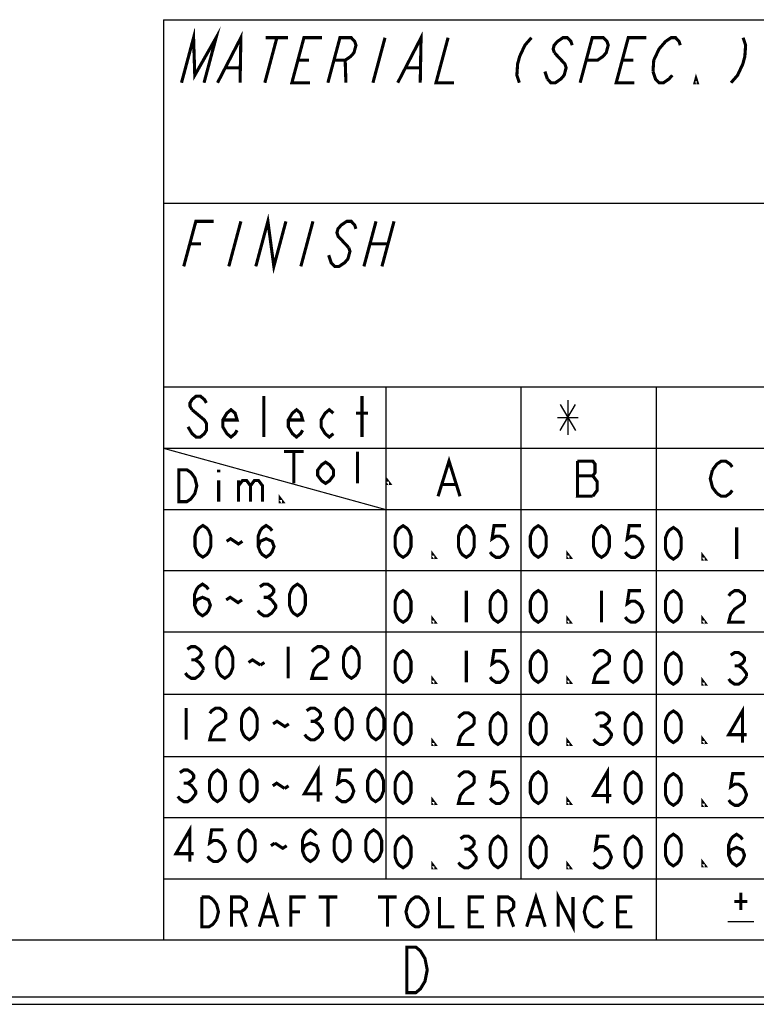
# Model space of a CAD drawing. Header units: millimetres. Extents: x 0 to 420, y 0 to 297.
# Tile 3 of 11: x 228 to 263, y 0 to 47. Entities that reach past the tile are written whole.
import ezdxf

# ---------------------------------------------------------------- set-up
doc = ezdxf.new("R2010")
doc.units = ezdxf.units.MM
doc.header["$LTSCALE"] = 23.1
doc.layers.get('0').update_dxf_attribs({"linetype": 'CONTINUOUS'})

msp = doc.modelspace()

# ---------------------------------------------------------------- linework, layer by layer
at = {"color": 7, "linetype": 'CONTINUOUS', "true_color": 0xf5f5f5}
for p, q in [((234.756, 47.473), (417.234, 47.473)), ((234.756, 47.473), (234.756, 3.102)), ((234.756, 38.619), (315.07, 38.619)), ((234.756, 29.765), (417.234, 29.765)), ((245.479, 29.765), (245.479, 6.053)), ((251.995, 29.765), (251.995, 6.053)), ((258.512, 29.765), (258.512, 3.102)), ((254.254, 29.123), (254.254, 27.456)), ((253.879, 28.914), (254.629, 27.664)), ((253.879, 27.664), (254.629, 28.914)), ((253.754, 28.289), (254.754, 28.289)), ((234.756, 26.814), (304.127, 26.814)), ((234.756, 26.814), (245.479, 23.863)), ((234.756, 23.863), (304.127, 23.863)), ((234.756, 20.911), (417.234, 20.911)), ((234.756, 17.96), (304.127, 17.96)), ((234.756, 14.958), (304.127, 14.958)), ((234.756, 11.955), (417.234, 11.955)), ((234.756, 9.004), (304.127, 9.004)), ((234.756, 6.053), (304.127, 6.053)), ((261.962, 3.985), (263.223, 3.985)), ((2.782, 3.102), (417.234, 3.102)), ((0, 0), (420, 0)), ((0.038, 0.358), (419.978, 0.358))]:
    msp.add_line(p, q, dxfattribs=at)
at = {"color": 7, "linetype": 'CONTINUOUS', "true_color": 0xf5f5f5, "const_width": 0.15}
for points in [[(235.625, 44.432), (236.207, 46.604), (236.265, 44.794), (237.293, 46.604), (236.711, 44.432)], [(237.363, 44.432), (238.488, 46.604), (238.449, 44.432)], [(240.225, 46.604), (239.643, 44.432)], [(239.682, 46.604), (240.768, 46.604)], [(241.815, 44.432), (240.947, 44.432), (241.529, 46.604), (242.397, 46.604)], [(242.684, 44.432), (243.266, 46.604), (243.809, 46.604), (243.978, 46.423), (244.038, 46.242), (243.941, 45.88), (243.784, 45.699), (243.518, 45.518), (242.975, 45.518)], [(245.438, 46.604), (244.856, 44.432)], [(246.051, 44.432), (247.176, 46.604), (247.137, 44.432)], [(248.479, 46.604), (247.897, 44.432), (248.766, 44.432)], [(252.498, 46.604), (252.184, 46.242), (251.93, 45.699), (251.833, 45.337), (251.796, 44.794), (251.916, 44.432)], [(254.464, 46.242), (254.404, 46.423), (254.236, 46.604), (254.018, 46.604), (253.753, 46.423), (253.596, 46.242), (253.547, 46.061), (253.607, 45.88)], [(254.848, 44.432), (255.43, 46.604), (255.973, 46.604), (256.142, 46.423), (256.202, 46.242), (256.105, 45.88), (255.948, 45.699), (255.682, 45.518), (255.139, 45.518)], [(257.455, 44.432), (256.586, 44.432), (257.168, 46.604), (258.037, 46.604)], [(258.361, 44.975), (258.397, 45.518), (258.652, 46.061), (258.809, 46.242), (258.966, 46.423), (259.232, 46.604), (259.449, 46.604), (259.617, 46.423), (259.678, 46.242)], [(262.707, 46.604), (262.827, 46.242), (262.79, 45.699), (262.693, 45.337), (262.439, 44.794), (262.125, 44.432)], [(241.238, 45.518), (241.781, 45.518)], [(243.518, 45.518), (243.553, 44.432)], [(253.607, 45.88), (253.945, 45.518), (254.113, 45.337), (254.173, 45.156), (254.076, 44.794), (253.919, 44.613), (253.654, 44.432), (253.436, 44.432), (253.268, 44.613)], [(256.877, 45.518), (257.42, 45.518)], [(237.774, 45.156), (238.425, 45.156)], [(246.462, 45.156), (247.114, 45.156)], [(253.268, 44.613), (253.147, 44.975)], [(259.29, 44.794), (259.132, 44.613), (258.867, 44.432), (258.65, 44.432), (258.481, 44.613), (258.361, 44.975)], [(260.496, 44.432), (260.387, 44.432), (260.436, 44.613), (260.496, 44.432)], [(239.209, 35.578), (239.791, 37.75), (240.078, 35.578), (240.66, 37.75)], [(235.733, 35.578), (236.316, 37.75), (237.184, 37.75)], [(238.488, 37.75), (237.906, 35.578)], [(241.963, 37.75), (241.381, 35.578)], [(244.038, 37.388), (243.978, 37.569), (243.809, 37.75), (243.592, 37.75), (243.326, 37.569), (243.169, 37.388), (243.121, 37.207), (243.181, 37.026), (243.35, 36.845), (243.687, 36.483)], [(245.004, 37.75), (244.422, 35.578)], [(245.873, 37.75), (245.291, 35.578)], [(236.025, 36.664), (236.568, 36.664)], [(243.687, 36.483), (243.747, 36.302), (243.65, 35.94), (243.493, 35.759), (243.227, 35.578), (243.01, 35.578), (242.841, 35.759), (242.721, 36.121)], [(244.713, 36.664), (245.582, 36.664)], [(236.826, 28.995), (236.728, 29.159), (236.53, 29.324), (236.333, 29.324), (236.135, 29.159), (236.037, 28.995), (236.037, 28.83), (236.135, 28.666)], [(239.591, 27.349), (239.591, 29.324)], [(244.33, 27.349), (244.33, 29.324)], [(236.135, 28.666), (236.728, 28.172), (236.826, 28.007), (236.826, 27.678), (236.728, 27.514), (236.53, 27.349), (236.333, 27.349), (236.135, 27.514), (236.037, 27.678), (235.938, 27.843)], [(238.307, 27.678), (238.209, 27.514), (238.011, 27.349), (237.814, 27.514), (237.616, 27.843), (237.616, 28.172), (237.814, 28.501), (238.011, 28.666), (238.209, 28.501), (238.307, 28.172), (237.616, 28.172)], [(241.467, 27.678), (241.368, 27.514), (241.171, 27.349), (240.973, 27.514), (240.776, 27.843), (240.776, 28.172), (240.973, 28.501), (241.171, 28.666), (241.368, 28.501), (241.467, 28.172), (240.776, 28.172)], [(242.948, 27.514), (242.75, 27.349), (242.553, 27.514), (242.355, 27.843), (242.355, 28.172), (242.553, 28.501), (242.75, 28.666), (242.948, 28.501)], [(244.034, 28.501), (244.626, 28.501)], [(240.56, 26.651), (241.519, 26.651)], [(241.039, 26.651), (241.039, 25.116)], [(244.109, 25.116), (244.109, 26.651)], [(242.958, 25.5), (242.766, 25.244), (242.574, 25.116), (242.382, 25.244), (242.191, 25.5), (242.191, 25.756), (242.382, 26.011), (242.574, 26.139), (242.766, 26.011), (242.958, 25.756), (242.958, 25.5)], [(247.996, 24.495), (248.525, 26.19), (249.055, 24.495)], [(254.716, 26.19), (254.715, 24.495), (255.457, 24.495)], [(255.457, 24.495), (255.669, 24.778), (255.669, 25.201), (255.563, 25.342), (255.457, 25.484), (255.563, 25.625), (255.563, 26.049), (255.457, 26.19), (254.716, 26.19)], [(261.23, 25.766), (261.442, 26.049), (261.654, 26.19), (261.865, 26.19), (262.077, 26.049), (262.183, 25.907)], [(235.5, 25.771), (235.884, 25.771), (236.076, 25.643), (236.172, 25.515), (236.267, 25.387), (236.363, 25.004), (236.267, 24.62), (236.172, 24.492), (236.076, 24.364), (235.884, 24.236), (235.5, 24.236), (235.5, 25.771)], [(237.418, 25.771), (237.418, 25.643)], [(261.442, 24.636), (261.23, 24.919), (261.124, 25.342), (261.23, 25.766)], [(237.418, 25.259), (237.418, 24.236)], [(238.378, 25.259), (238.378, 24.236)], [(238.378, 25.004), (238.57, 25.259), (238.761, 25.259), (238.953, 25.004), (238.953, 24.236)], [(238.953, 25.004), (239.145, 25.259), (239.337, 25.259), (239.529, 25.004), (239.529, 24.236)], [(245.644, 25.116), (245.548, 25.116), (245.548, 25.244), (245.644, 25.116)], [(254.716, 25.484), (255.457, 25.484)], [(248.208, 25.06), (248.843, 25.06)], [(262.183, 24.778), (262.077, 24.636), (261.865, 24.495), (261.654, 24.495), (261.442, 24.636)], [(240.488, 24.236), (240.392, 24.236), (240.392, 24.364), (240.488, 24.236)], [(236.656, 21.561), (236.465, 21.688), (236.37, 21.815), (236.275, 22.069), (236.275, 22.577), (236.37, 22.832), (236.465, 22.959), (236.656, 23.086), (236.847, 22.959), (236.942, 22.832), (237.037, 22.577), (237.037, 22.069), (236.942, 21.815), (236.847, 21.688), (236.656, 21.561)], [(239.325, 22.069), (239.421, 22.323), (239.707, 22.45), (239.993, 22.323), (240.088, 22.069), (239.993, 21.815), (239.897, 21.688), (239.707, 21.561), (239.516, 21.688), (239.421, 21.815), (239.325, 22.069), (239.325, 22.577), (239.421, 22.832), (239.516, 22.959), (239.707, 23.086), (239.897, 22.959), (239.993, 22.832)], [(246.31, 21.551), (246.119, 21.678), (246.024, 21.805), (245.929, 22.059), (245.929, 22.568), (246.024, 22.822), (246.119, 22.949), (246.31, 23.076), (246.501, 22.949), (246.596, 22.822), (246.691, 22.568), (246.691, 22.059), (246.596, 21.805), (246.501, 21.678), (246.31, 21.551)], [(249.361, 21.551), (249.17, 21.678), (249.075, 21.805), (248.979, 22.059), (248.979, 22.568), (249.075, 22.822), (249.17, 22.949), (249.361, 23.076), (249.551, 22.949), (249.647, 22.822), (249.742, 22.568), (249.742, 22.059), (249.647, 21.805), (249.551, 21.678), (249.361, 21.551)], [(251.267, 23.076), (250.695, 23.076), (250.6, 22.44), (250.791, 22.568), (250.981, 22.568), (251.172, 22.44), (251.267, 22.313), (251.363, 22.059), (251.267, 21.805), (251.172, 21.678), (250.981, 21.551), (250.791, 21.551), (250.6, 21.678), (250.505, 21.805)], [(252.826, 21.551), (252.636, 21.678), (252.54, 21.805), (252.445, 22.059), (252.445, 22.568), (252.54, 22.822), (252.636, 22.949), (252.826, 23.076), (253.017, 22.949), (253.112, 22.822), (253.208, 22.568), (253.208, 22.059), (253.112, 21.805), (253.017, 21.678), (252.826, 21.551)], [(255.877, 21.551), (255.686, 21.678), (255.591, 21.805), (255.496, 22.059), (255.496, 22.568), (255.591, 22.822), (255.686, 22.949), (255.877, 23.076), (256.068, 22.949), (256.163, 22.822), (256.258, 22.568), (256.258, 22.059), (256.163, 21.805), (256.068, 21.678), (255.877, 21.551)], [(257.784, 23.076), (257.212, 23.076), (257.116, 22.44), (257.307, 22.568), (257.498, 22.568), (257.688, 22.44), (257.784, 22.313), (257.879, 22.059), (257.784, 21.805), (257.688, 21.678), (257.498, 21.551), (257.307, 21.551), (257.116, 21.678), (257.021, 21.805)], [(259.343, 21.463), (259.152, 21.59), (259.057, 21.717), (258.961, 21.972), (258.961, 22.48), (259.057, 22.734), (259.152, 22.861), (259.343, 22.989), (259.533, 22.861), (259.629, 22.734), (259.724, 22.48), (259.724, 21.972), (259.629, 21.717), (259.533, 21.59), (259.343, 21.463)], [(262.393, 22.989), (262.393, 21.463)], [(237.8, 22.323), (237.991, 22.45), (238.181, 22.323), (238.372, 22.196), (238.563, 22.323)], [(247.835, 21.551), (247.74, 21.551), (247.74, 21.678), (247.835, 21.551)], [(254.352, 21.551), (254.256, 21.551), (254.256, 21.678), (254.352, 21.551)], [(260.868, 21.463), (260.773, 21.463), (260.773, 21.59), (260.868, 21.463)], [(236.256, 19.242), (236.351, 19.497), (236.637, 19.624), (236.923, 19.497), (237.018, 19.242), (236.923, 18.988), (236.828, 18.861), (236.637, 18.734), (236.446, 18.861), (236.351, 18.988), (236.256, 19.242), (236.256, 19.751), (236.351, 20.005), (236.446, 20.132), (236.637, 20.259), (236.828, 20.132), (236.923, 20.005)], [(239.402, 20.132), (239.592, 20.259), (239.783, 20.259), (239.974, 20.132), (240.069, 20.005), (240.069, 19.878), (239.974, 19.751), (239.783, 19.624), (239.974, 19.497)], [(241.213, 18.734), (241.022, 18.861), (240.927, 18.988), (240.832, 19.242), (240.832, 19.751), (240.927, 20.005), (241.022, 20.132), (241.213, 20.259), (241.404, 20.132), (241.499, 20.005), (241.594, 19.751), (241.594, 19.242), (241.499, 18.988), (241.404, 18.861), (241.213, 18.734)], [(246.31, 18.421), (246.119, 18.548), (246.024, 18.675), (245.929, 18.929), (245.929, 19.438), (246.024, 19.692), (246.119, 19.819), (246.31, 19.946), (246.501, 19.819), (246.596, 19.692), (246.691, 19.438), (246.691, 18.929), (246.596, 18.675), (246.501, 18.548), (246.31, 18.421)], [(249.361, 19.946), (249.361, 18.421)], [(250.886, 18.421), (250.695, 18.548), (250.6, 18.675), (250.505, 18.929), (250.505, 19.438), (250.6, 19.692), (250.695, 19.819), (250.886, 19.946), (251.077, 19.819), (251.172, 19.692), (251.267, 19.438), (251.267, 18.929), (251.172, 18.675), (251.077, 18.548), (250.886, 18.421)], [(252.826, 18.421), (252.636, 18.548), (252.54, 18.675), (252.445, 18.929), (252.445, 19.438), (252.54, 19.692), (252.636, 19.819), (252.826, 19.946), (253.017, 19.819), (253.112, 19.692), (253.208, 19.438), (253.208, 18.929), (253.112, 18.675), (253.017, 18.548), (252.826, 18.421)], [(255.877, 19.946), (255.877, 18.421)], [(257.784, 19.946), (257.212, 19.946), (257.116, 19.311), (257.307, 19.438), (257.498, 19.438), (257.688, 19.311), (257.784, 19.184), (257.879, 18.929), (257.784, 18.675), (257.688, 18.548), (257.498, 18.421), (257.307, 18.421), (257.116, 18.548), (257.021, 18.675)], [(259.343, 18.421), (259.152, 18.548), (259.057, 18.675), (258.961, 18.929), (258.961, 19.438), (259.057, 19.692), (259.152, 19.819), (259.343, 19.946), (259.533, 19.819), (259.629, 19.692), (259.724, 19.438), (259.724, 18.929), (259.629, 18.675), (259.533, 18.548), (259.343, 18.421)], [(262.012, 19.692), (262.107, 19.819), (262.298, 19.946), (262.489, 19.946), (262.679, 19.819), (262.775, 19.692), (262.775, 19.438), (262.679, 19.311), (262.489, 19.184), (262.298, 19.057), (262.107, 18.802), (262.012, 18.421), (262.775, 18.421)], [(237.781, 19.497), (237.972, 19.624), (238.162, 19.497), (238.353, 19.369), (238.544, 19.497)], [(239.974, 19.497), (240.164, 19.242), (240.164, 19.115), (240.069, 18.988), (239.974, 18.861), (239.783, 18.734), (239.592, 18.734), (239.402, 18.861), (239.306, 18.988)], [(239.592, 19.624), (239.783, 19.624)], [(247.835, 18.421), (247.74, 18.421), (247.74, 18.548), (247.835, 18.421)], [(254.352, 18.421), (254.256, 18.421), (254.256, 18.548), (254.352, 18.421)], [(260.868, 18.421), (260.773, 18.421), (260.773, 18.548), (260.868, 18.421)], [(235.903, 17.118), (236.094, 17.245), (236.285, 17.245), (236.475, 17.118), (236.571, 16.991), (236.571, 16.864), (236.475, 16.736), (236.285, 16.609), (236.475, 16.482), (236.571, 16.355), (236.666, 16.228), (236.666, 16.101)], [(237.715, 15.719), (237.524, 15.847), (237.429, 15.974), (237.333, 16.228), (237.333, 16.736), (237.429, 16.991), (237.524, 17.118), (237.715, 17.245), (237.905, 17.118), (238.001, 16.991), (238.096, 16.736), (238.096, 16.228), (238.001, 15.974), (237.905, 15.847), (237.715, 15.719)], [(240.765, 17.245), (240.765, 15.719)], [(241.909, 16.991), (242.005, 17.118), (242.195, 17.245), (242.386, 17.245), (242.577, 17.118), (242.672, 16.991), (242.672, 16.736), (242.577, 16.609), (242.386, 16.482), (242.195, 16.355), (242.005, 16.101), (241.909, 15.719), (242.672, 15.719)], [(243.816, 15.719), (243.625, 15.847), (243.53, 15.974), (243.435, 16.228), (243.435, 16.736), (243.53, 16.991), (243.625, 17.118), (243.816, 17.245), (244.007, 17.118), (244.102, 16.991), (244.197, 16.736), (244.197, 16.228), (244.102, 15.974), (244.007, 15.847), (243.816, 15.719)], [(246.31, 15.523), (246.119, 15.65), (246.024, 15.777), (245.929, 16.031), (245.929, 16.54), (246.024, 16.794), (246.119, 16.921), (246.31, 17.048), (246.501, 16.921), (246.596, 16.794), (246.691, 16.54), (246.691, 16.031), (246.596, 15.777), (246.501, 15.65), (246.31, 15.523)], [(249.361, 17.048), (249.361, 15.523)], [(251.267, 17.048), (250.695, 17.048), (250.6, 16.413), (250.791, 16.54), (250.981, 16.54), (251.172, 16.413), (251.267, 16.286), (251.363, 16.031), (251.267, 15.777), (251.172, 15.65), (250.981, 15.523), (250.791, 15.523), (250.6, 15.65), (250.505, 15.777)], [(252.826, 15.523), (252.636, 15.65), (252.54, 15.777), (252.445, 16.031), (252.445, 16.54), (252.54, 16.794), (252.636, 16.921), (252.826, 17.048), (253.017, 16.921), (253.112, 16.794), (253.208, 16.54), (253.208, 16.031), (253.112, 15.777), (253.017, 15.65), (252.826, 15.523)], [(255.496, 16.794), (255.591, 16.921), (255.782, 17.048), (255.972, 17.048), (256.163, 16.921), (256.258, 16.794), (256.258, 16.54), (256.163, 16.413), (255.972, 16.286), (255.782, 16.158), (255.591, 15.904), (255.496, 15.523), (256.258, 15.523)], [(257.402, 15.523), (257.212, 15.65), (257.116, 15.777), (257.021, 16.031), (257.021, 16.54), (257.116, 16.794), (257.212, 16.921), (257.402, 17.048), (257.593, 16.921), (257.688, 16.794), (257.784, 16.54), (257.784, 16.031), (257.688, 15.777), (257.593, 15.65), (257.402, 15.523)], [(236.094, 16.609), (236.285, 16.609)], [(238.859, 16.482), (239.049, 16.609), (239.431, 16.355)], [(259.343, 15.433), (259.152, 15.56), (259.057, 15.688), (258.961, 15.942), (258.961, 16.45), (259.057, 16.704), (259.152, 16.832), (259.343, 16.959), (259.533, 16.832), (259.629, 16.704), (259.724, 16.45), (259.724, 15.942), (259.629, 15.688), (259.533, 15.56), (259.343, 15.433)], [(262.107, 16.832), (262.298, 16.959), (262.489, 16.959), (262.679, 16.832), (262.775, 16.704), (262.775, 16.577), (262.679, 16.45), (262.489, 16.323), (262.679, 16.196), (262.775, 16.069), (262.87, 15.942), (262.87, 15.815)], [(236.666, 16.101), (236.475, 15.847), (236.285, 15.719), (236.094, 15.719), (235.903, 15.847), (235.808, 15.974)], [(239.431, 16.355), (239.621, 16.482)], [(262.298, 16.323), (262.489, 16.323)], [(247.835, 15.523), (247.74, 15.523), (247.74, 15.65), (247.835, 15.523)], [(254.352, 15.523), (254.256, 15.523), (254.256, 15.65), (254.352, 15.523)], [(260.868, 15.433), (260.773, 15.433), (260.773, 15.56), (260.868, 15.433)], [(262.87, 15.815), (262.679, 15.56), (262.489, 15.433), (262.298, 15.433), (262.107, 15.56), (262.012, 15.688)], [(235.845, 14.281), (235.845, 12.756)], [(236.989, 14.027), (237.084, 14.154), (237.275, 14.281), (237.465, 14.281), (237.656, 14.154), (237.752, 14.027), (237.752, 13.773), (237.656, 13.646), (237.465, 13.519), (237.275, 13.392), (237.084, 13.137), (236.989, 12.756), (237.752, 12.756)], [(238.895, 12.756), (238.705, 12.883), (238.61, 13.01), (238.514, 13.265), (238.514, 13.773), (238.61, 14.027), (238.705, 14.154), (238.895, 14.281), (239.086, 14.154), (239.181, 14.027), (239.277, 13.773), (239.277, 13.265), (239.181, 13.01), (239.086, 12.883), (238.895, 12.756)], [(241.66, 14.154), (241.851, 14.281), (242.042, 14.281), (242.232, 14.154), (242.327, 14.027), (242.327, 13.9), (242.232, 13.773), (242.042, 13.646), (242.232, 13.519), (242.327, 13.392), (242.423, 13.265), (242.423, 13.137), (242.327, 13.01), (242.232, 12.883), (242.042, 12.756), (241.851, 12.756), (241.66, 12.883), (241.565, 13.01)], [(243.471, 12.756), (243.281, 12.883), (243.186, 13.01), (243.09, 13.265), (243.09, 13.773), (243.186, 14.027), (243.281, 14.154), (243.471, 14.281), (243.662, 14.154), (243.757, 14.027), (243.853, 13.773), (243.853, 13.265), (243.757, 13.01), (243.662, 12.883), (243.471, 12.756)], [(244.997, 12.756), (244.806, 12.883), (244.711, 13.01), (244.615, 13.265), (244.615, 13.773), (244.711, 14.027), (244.806, 14.154), (244.997, 14.281), (245.188, 14.154), (245.283, 14.027), (245.378, 13.773), (245.378, 13.265), (245.283, 13.01), (245.188, 12.883), (244.997, 12.756)], [(262.679, 12.62), (262.679, 14.145), (262.012, 13.001), (262.87, 13.001)], [(246.31, 12.531), (246.119, 12.658), (246.024, 12.785), (245.929, 13.039), (245.929, 13.547), (246.024, 13.802), (246.119, 13.929), (246.31, 14.056), (246.501, 13.929), (246.596, 13.802), (246.691, 13.547), (246.691, 13.039), (246.596, 12.785), (246.501, 12.658), (246.31, 12.531)], [(248.979, 13.802), (249.075, 13.929), (249.265, 14.056), (249.456, 14.056), (249.647, 13.929), (249.742, 13.802), (249.742, 13.547), (249.647, 13.42), (249.456, 13.293), (249.265, 13.166), (249.075, 12.912), (248.979, 12.531), (249.742, 12.531)], [(250.886, 12.531), (250.695, 12.658), (250.6, 12.785), (250.505, 13.039), (250.505, 13.547), (250.6, 13.802), (250.695, 13.929), (250.886, 14.056), (251.077, 13.929), (251.172, 13.802), (251.267, 13.547), (251.267, 13.039), (251.172, 12.785), (251.077, 12.658), (250.886, 12.531)], [(252.826, 12.531), (252.636, 12.658), (252.54, 12.785), (252.445, 13.039), (252.445, 13.547), (252.54, 13.802), (252.636, 13.929), (252.826, 14.056), (253.017, 13.929), (253.112, 13.802), (253.208, 13.547), (253.208, 13.039), (253.112, 12.785), (253.017, 12.658), (252.826, 12.531)], [(255.591, 13.929), (255.782, 14.056), (255.972, 14.056), (256.163, 13.929), (256.258, 13.802), (256.258, 13.675), (256.163, 13.547), (255.972, 13.42), (256.163, 13.293), (256.258, 13.166), (256.354, 13.039), (256.354, 12.912)], [(257.402, 12.531), (257.212, 12.658), (257.116, 12.785), (257.021, 13.039), (257.021, 13.547), (257.116, 13.802), (257.212, 13.929), (257.402, 14.056), (257.593, 13.929), (257.688, 13.802), (257.784, 13.547), (257.784, 13.039), (257.688, 12.785), (257.593, 12.658), (257.402, 12.531)], [(259.343, 12.62), (259.152, 12.747), (259.057, 12.874), (258.961, 13.129), (258.961, 13.637), (259.057, 13.891), (259.152, 14.018), (259.343, 14.145), (259.533, 14.018), (259.629, 13.891), (259.724, 13.637), (259.724, 13.129), (259.629, 12.874), (259.533, 12.747), (259.343, 12.62)], [(240.039, 13.519), (240.23, 13.646), (240.421, 13.519), (240.611, 13.392), (240.802, 13.519)], [(241.851, 13.646), (242.042, 13.646)], [(255.782, 13.42), (255.972, 13.42)], [(247.835, 12.531), (247.74, 12.531), (247.74, 12.658), (247.835, 12.531)], [(254.352, 12.531), (254.256, 12.531), (254.256, 12.658), (254.352, 12.531)], [(256.354, 12.912), (256.163, 12.658), (255.972, 12.531), (255.782, 12.531), (255.591, 12.658), (255.496, 12.785)], [(260.868, 12.62), (260.773, 12.62), (260.773, 12.747), (260.868, 12.62)], [(242.218, 9.771), (242.218, 11.296), (241.551, 10.152), (242.409, 10.152)], [(256.163, 9.686), (256.163, 11.211), (255.496, 10.067), (256.354, 10.067)], [(235.545, 11.169), (235.736, 11.296), (235.926, 11.296), (236.117, 11.169), (236.212, 11.042), (236.212, 10.915), (236.117, 10.788), (235.926, 10.661), (236.117, 10.534), (236.212, 10.407), (236.308, 10.279), (236.308, 10.152), (236.212, 10.025), (236.117, 9.898), (235.926, 9.771), (235.736, 9.771), (235.545, 9.898), (235.45, 10.025)], [(237.356, 9.771), (237.166, 9.898), (237.07, 10.025), (236.975, 10.279), (236.975, 10.788), (237.07, 11.042), (237.166, 11.169), (237.356, 11.296), (237.547, 11.169), (237.642, 11.042), (237.738, 10.788), (237.738, 10.279), (237.642, 10.025), (237.547, 9.898), (237.356, 9.771)], [(238.882, 9.771), (238.691, 9.898), (238.596, 10.025), (238.5, 10.279), (238.5, 10.788), (238.596, 11.042), (238.691, 11.169), (238.882, 11.296), (239.072, 11.169), (239.168, 11.042), (239.263, 10.788), (239.263, 10.279), (239.168, 10.025), (239.072, 9.898), (238.882, 9.771)], [(243.839, 11.296), (243.267, 11.296), (243.172, 10.661), (243.362, 10.788), (243.553, 10.788), (243.744, 10.661), (243.839, 10.534), (243.934, 10.279), (243.839, 10.025), (243.744, 9.898), (243.553, 9.771), (243.362, 9.771), (243.172, 9.898), (243.076, 10.025)], [(244.983, 9.771), (244.792, 9.898), (244.697, 10.025), (244.602, 10.279), (244.602, 10.788), (244.697, 11.042), (244.792, 11.169), (244.983, 11.296), (245.174, 11.169), (245.269, 11.042), (245.364, 10.788), (245.364, 10.279), (245.269, 10.025), (245.174, 9.898), (244.983, 9.771)], [(246.31, 9.686), (246.119, 9.813), (246.024, 9.94), (245.929, 10.194), (245.929, 10.703), (246.024, 10.957), (246.119, 11.084), (246.31, 11.211), (246.501, 11.084), (246.596, 10.957), (246.691, 10.703), (246.691, 10.194), (246.596, 9.94), (246.501, 9.813), (246.31, 9.686)], [(248.979, 10.957), (249.075, 11.084), (249.265, 11.211), (249.456, 11.211), (249.647, 11.084), (249.742, 10.957), (249.742, 10.703), (249.647, 10.575), (249.456, 10.448), (249.265, 10.321), (249.075, 10.067), (248.979, 9.686), (249.742, 9.686)], [(251.267, 11.211), (250.695, 11.211), (250.6, 10.575), (250.791, 10.703), (250.981, 10.703), (251.172, 10.575), (251.267, 10.448), (251.363, 10.194), (251.267, 9.94), (251.172, 9.813), (250.981, 9.686), (250.791, 9.686), (250.6, 9.813), (250.505, 9.94)], [(252.826, 9.686), (252.636, 9.813), (252.54, 9.94), (252.445, 10.194), (252.445, 10.703), (252.54, 10.957), (252.636, 11.084), (252.826, 11.211), (253.017, 11.084), (253.112, 10.957), (253.208, 10.703), (253.208, 10.194), (253.112, 9.94), (253.017, 9.813), (252.826, 9.686)], [(257.402, 9.686), (257.212, 9.813), (257.116, 9.94), (257.021, 10.194), (257.021, 10.703), (257.116, 10.957), (257.212, 11.084), (257.402, 11.211), (257.593, 11.084), (257.688, 10.957), (257.784, 10.703), (257.784, 10.194), (257.688, 9.94), (257.593, 9.813), (257.402, 9.686)], [(259.343, 9.596), (259.152, 9.723), (259.057, 9.85), (258.961, 10.105), (258.961, 10.613), (259.057, 10.867), (259.152, 10.994), (259.343, 11.122), (259.533, 10.994), (259.629, 10.867), (259.724, 10.613), (259.724, 10.105), (259.629, 9.85), (259.533, 9.723), (259.343, 9.596)], [(262.775, 11.122), (262.203, 11.122), (262.107, 10.486), (262.298, 10.613), (262.489, 10.613), (262.679, 10.486), (262.775, 10.359), (262.87, 10.105), (262.775, 9.85), (262.679, 9.723), (262.489, 9.596), (262.298, 9.596), (262.107, 9.723), (262.012, 9.85)], [(235.736, 10.661), (235.926, 10.661)], [(240.026, 10.534), (240.216, 10.661), (240.598, 10.407)], [(240.598, 10.407), (240.788, 10.534)], [(247.835, 9.686), (247.74, 9.686), (247.74, 9.813), (247.835, 9.686)], [(254.352, 9.686), (254.256, 9.686), (254.256, 9.813), (254.352, 9.686)], [(260.868, 9.596), (260.773, 9.596), (260.773, 9.723), (260.868, 9.596)], [(236.027, 6.884), (236.027, 8.409), (235.36, 7.265), (236.218, 7.265)], [(237.648, 8.409), (237.076, 8.409), (236.981, 7.774), (237.171, 7.901), (237.362, 7.901), (237.553, 7.774), (237.648, 7.647), (237.743, 7.393), (237.648, 7.138), (237.553, 7.011), (237.362, 6.884), (237.171, 6.884), (236.981, 7.011), (236.885, 7.138)], [(238.792, 6.884), (238.601, 7.011), (238.506, 7.138), (238.411, 7.393), (238.411, 7.901), (238.506, 8.155), (238.601, 8.282), (238.792, 8.409), (238.983, 8.282), (239.078, 8.155), (239.173, 7.901), (239.173, 7.393), (239.078, 7.138), (238.983, 7.011), (238.792, 6.884)], [(241.461, 7.393), (241.557, 7.647), (241.843, 7.774), (242.129, 7.647), (242.224, 7.393), (242.129, 7.138), (242.033, 7.011), (241.843, 6.884), (241.652, 7.011), (241.557, 7.138), (241.461, 7.393), (241.461, 7.901), (241.557, 8.155), (241.652, 8.282), (241.843, 8.409), (242.033, 8.282), (242.129, 8.155)], [(243.368, 6.884), (243.177, 7.011), (243.082, 7.138), (242.987, 7.393), (242.987, 7.901), (243.082, 8.155), (243.177, 8.282), (243.368, 8.409), (243.559, 8.282), (243.654, 8.155), (243.749, 7.901), (243.749, 7.393), (243.654, 7.138), (243.559, 7.011), (243.368, 6.884)], [(244.893, 6.884), (244.703, 7.011), (244.607, 7.138), (244.512, 7.393), (244.512, 7.901), (244.607, 8.155), (244.703, 8.282), (244.893, 8.409), (245.084, 8.282), (245.179, 8.155), (245.275, 7.901), (245.275, 7.393), (245.179, 7.138), (245.084, 7.011), (244.893, 6.884)], [(246.31, 6.585), (246.119, 6.712), (246.024, 6.839), (245.929, 7.093), (245.929, 7.602), (246.024, 7.856), (246.119, 7.983), (246.31, 8.11), (246.501, 7.983), (246.596, 7.856), (246.691, 7.602), (246.691, 7.093), (246.596, 6.839), (246.501, 6.712), (246.31, 6.585)], [(249.075, 7.983), (249.265, 8.11), (249.456, 8.11), (249.647, 7.983), (249.742, 7.856), (249.742, 7.729), (249.647, 7.602), (249.456, 7.475), (249.647, 7.347), (249.742, 7.22), (249.837, 7.093), (249.837, 6.966), (249.742, 6.839), (249.647, 6.712), (249.456, 6.585), (249.265, 6.585), (249.075, 6.712), (248.979, 6.839)], [(250.886, 6.585), (250.695, 6.712), (250.6, 6.839), (250.505, 7.093), (250.505, 7.602), (250.6, 7.856), (250.695, 7.983), (250.886, 8.11), (251.077, 7.983), (251.172, 7.856), (251.267, 7.602), (251.267, 7.093), (251.172, 6.839), (251.077, 6.712), (250.886, 6.585)], [(252.826, 6.585), (252.636, 6.712), (252.54, 6.839), (252.445, 7.093), (252.445, 7.602), (252.54, 7.856), (252.636, 7.983), (252.826, 8.11), (253.017, 7.983), (253.112, 7.856), (253.208, 7.602), (253.208, 7.093), (253.112, 6.839), (253.017, 6.712), (252.826, 6.585)], [(256.258, 8.11), (255.686, 8.11), (255.591, 7.475), (255.782, 7.602), (255.972, 7.602), (256.163, 7.475), (256.258, 7.347), (256.354, 7.093), (256.258, 6.839), (256.163, 6.712), (255.972, 6.585), (255.782, 6.585), (255.591, 6.712), (255.496, 6.839)], [(257.402, 6.585), (257.212, 6.712), (257.116, 6.839), (257.021, 7.093), (257.021, 7.602), (257.116, 7.856), (257.212, 7.983), (257.402, 8.11), (257.593, 7.983), (257.688, 7.856), (257.784, 7.602), (257.784, 7.093), (257.688, 6.839), (257.593, 6.712), (257.402, 6.585)], [(259.343, 6.674), (259.152, 6.801), (259.057, 6.928), (258.961, 7.183), (258.961, 7.691), (259.057, 7.945), (259.152, 8.072), (259.343, 8.2), (259.533, 8.072), (259.629, 7.945), (259.724, 7.691), (259.724, 7.183), (259.629, 6.928), (259.533, 6.801), (259.343, 6.674)], [(262.012, 7.183), (262.107, 7.437), (262.393, 7.564), (262.679, 7.437), (262.775, 7.183), (262.679, 6.928), (262.584, 6.801), (262.393, 6.674), (262.203, 6.801), (262.107, 6.928), (262.012, 7.183), (262.012, 7.691), (262.107, 7.945), (262.203, 8.072), (262.393, 8.2), (262.584, 8.072), (262.679, 7.945)], [(239.936, 7.647), (240.127, 7.774)], [(240.127, 7.774), (240.508, 7.52), (240.699, 7.647)], [(249.265, 7.475), (249.456, 7.475)], [(247.835, 6.585), (247.74, 6.585), (247.74, 6.712), (247.835, 6.585)], [(254.352, 6.585), (254.256, 6.585), (254.256, 6.712), (254.352, 6.585)], [(260.868, 6.674), (260.773, 6.674), (260.773, 6.801), (260.868, 6.674)], [(236.601, 5.172), (236.959, 5.172), (237.138, 5.053)], [(237.317, 4.098), (237.138, 3.859), (236.959, 3.74), (236.601, 3.74), (236.601, 5.172)], [(238.034, 3.74), (238.034, 5.172), (238.481, 5.172), (238.66, 5.053), (238.75, 4.934), (238.75, 4.695), (238.66, 4.576), (238.481, 4.456), (238.034, 4.456)], [(239.376, 3.74), (239.824, 5.172), (240.272, 3.74)], [(240.898, 3.74), (240.898, 5.172), (241.615, 5.172)], [(242.241, 5.172), (243.137, 5.172)], [(242.689, 5.172), (242.689, 3.74)], [(245.106, 5.172), (246.001, 5.172)], [(245.554, 5.172), (245.554, 3.74)], [(246.539, 4.814), (246.718, 5.053), (246.897, 5.172), (247.076, 5.172), (247.255, 5.053)], [(248.061, 5.172), (248.061, 3.74), (248.777, 3.74)], [(250.209, 3.74), (249.493, 3.74), (249.493, 5.172), (250.209, 5.172)], [(250.925, 3.74), (250.925, 5.172), (251.373, 5.172), (251.552, 5.053), (251.642, 4.934), (251.642, 4.695), (251.552, 4.576), (251.373, 4.456), (250.925, 4.456)], [(252.268, 3.74), (252.716, 5.172), (253.164, 3.74)], [(253.79, 3.74), (253.79, 5.172), (254.506, 3.74), (254.506, 5.172)], [(255.133, 4.814), (255.312, 5.053), (255.491, 5.172), (255.67, 5.172), (255.849, 5.053), (255.939, 4.934)], [(257.371, 3.74), (256.655, 3.74), (256.655, 5.172), (257.371, 5.172)], [(262.592, 5.38), (262.592, 4.539)], [(237.138, 5.053), (237.317, 4.814), (237.407, 4.456), (237.317, 4.098)], [(246.718, 3.859), (246.539, 4.098), (246.449, 4.456), (246.539, 4.814)], [(247.255, 5.053), (247.434, 4.814), (247.523, 4.456), (247.434, 4.098), (247.255, 3.859)], [(255.312, 3.859), (255.133, 4.098), (255.044, 4.456), (255.133, 4.814)], [(262.277, 4.96), (262.908, 4.96)], [(238.481, 4.456), (238.75, 3.74)], [(239.556, 4.217), (240.093, 4.217)], [(240.898, 4.456), (241.346, 4.456)], [(249.493, 4.456), (249.941, 4.456)], [(251.373, 4.456), (251.642, 3.74)], [(252.447, 4.217), (252.984, 4.217)], [(256.655, 4.456), (257.103, 4.456)], [(247.255, 3.859), (247.076, 3.74), (246.897, 3.74), (246.718, 3.859)], [(255.939, 3.979), (255.849, 3.859), (255.67, 3.74), (255.491, 3.74), (255.312, 3.859)], [(246.487, 2.757), (246.926, 2.757), (247.146, 2.574), (247.255, 2.391), (247.365, 2.208), (247.475, 1.659), (247.365, 1.111), (247.255, 0.928), (247.146, 0.745), (246.926, 0.562), (246.487, 0.562), (246.487, 2.757)]]:
    msp.add_lwpolyline(points, dxfattribs=at)

doc.saveas('drawing.dxf')
